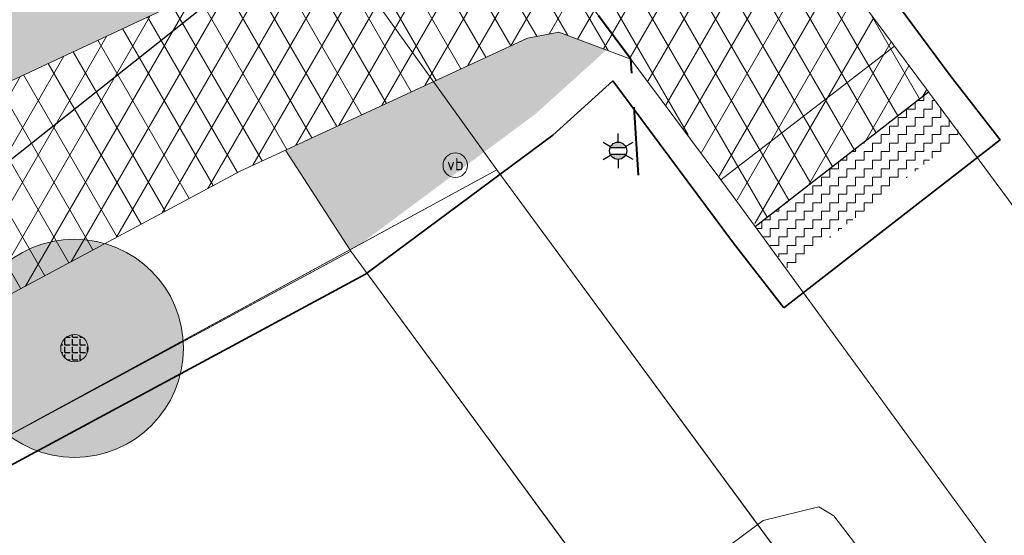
# Model space of a CAD drawing. Header units: millimetres. Extents: x 162876 to 168130, y 402614 to 405602.
# Tile 73 of 256: x 164793.9 to 164811.95, y 403542.03 to 403551.48. Entities that reach past the tile are written whole.
import ezdxf
from ezdxf import colors
from ezdxf.entities.mleader import LeaderData, LeaderLine
from ezdxf.enums import TextEntityAlignment as Align
from ezdxf.math import Vec2, Vec3

# ---------------------------------------------------------------- set-up
doc = ezdxf.new("R2010")
doc.units = ezdxf.units.MM
doc.linetypes.add('X-CA190022.004-UO-OPB_Opbreek_v0.1$0$DASHED2', pattern=[0.375, 0.25, -0.125])
for name, color, linetype, lineweight in [('X-CA190022.004-UO-BGT_Ondergrond$0$GE_201_SHDHek_Lijn_GEM', 253, 'X-CA190022.004-UO-BGT_Ondergrond$0$Hekwerk', 9), ('X-CA190022.004-UO-BGT_Ondergrond$0$GE_203_VGOHaag_Lijn_GEM', 253, 'X-CA190022.004-UO-BGT_Ondergrond$0$Heg', 9), ('X-CA190022.004-UO-BGT_Ondergrond$0$GE_314_WGDRijbaanLokaleweg_Vlak_GEM', 253, 'Continuous', 9), ('X-CA190022.004-UO-BGT_Ondergrond$0$GE_315_WGDRijbaanLokalewegverkeersdrempel_GEM', 253, 'Continuous', 9), ('X-CA190022.004-UO-BGT_Ondergrond$0$GE_316_WGDFietspad_Vlak_GEM', 253, 'Continuous', 9), ('X-CA190022.004-UO-BGT_Ondergrond$0$GE_367_OWGBerm_groenvoorziening_grasenk_GEM', 253, 'Continuous', 9), ('X-CA190022.004-UO-BGT_Ondergrond$0$GE_401_OTDErf_Vlak_GEM', 253, 'Continuous', 9), ('X-CA190022.004-UO-BGT_Ondergrond$0$GE_523_WTDGreppel_drogesloot_Vlak_GEM', 253, 'Continuous', 9), ('X-CA190022.004-UO-BGT_Ondergrond$0$GE_814_BRDVerkeersbord_Punt_GEM', 7, 'Continuous', 25), ('X-CA190022.004-UO-BGT_Ondergrond$0$GE_861_PALLichtmast_Punt_GEM', 202, 'Continuous', 25), ('X-CA190022.004-UO-DWM_Beplanting_v0.1$0$B-WE-GR-BOOM-S AFKOMSTIG UIT BGT', 252, 'Continuous', 0), ('X-CA190022.004-UO-GZM_Werkgrens$0$N-WE-KG-GRENS_SYSTEEMGRENS-G', 7, 'X-CA190022.004-UO-GZM_Werkgrens$0$KG-OG', 35), ('X-CA190022.004-UO-KAD_Percelen$0$B-WE-KG-GRENS_PERCEEL-GV', 150, 'Continuous', 9), ('X-CA190022.004-UO-OPB_Opbreek_v0.1$0$N-WE-KL-GRENS SCHEIDING ASFALT VLAKKEN-G', 7, 'X-CA190022.004-UO-OPB_Opbreek_v0.1$0$DASHED2', 40), ('X-CA190022.004-UO-OPB_Opbreek_v0.1$0$V-WE-VH-VERHARDING_ASFALT-A-200', 252, 'Continuous', 18), ('X-CA190022.004-UO-OPB_Opbreek_v0.1$0$V-WE-VH-VERHARDING_ASFALT_ZAAGSNEDE-G', 1, 'X-CA190022.004-UO-OPB_Opbreek_v0.1$0$VH-ZAAGSNEDE', 25), ('X-CA190022.004-UO-OPB_Opbreek_v0.1$0$X-XX-AL-T25- LEADER ASFALT', 7, 'Continuous', 25)]:
    doc.layers.add(name, color=color, linetype=linetype, lineweight=lineweight)
doc.layers.add('X-CA190022.004-UO-DWM_Beplanting_v0.1$0$B-WE-GR-BOOM-S AFKOMSTIG UIT BOMENBESTAND GEMEENTE', color=252, linetype='Continuous')
doc.layers.add('X-CA190022.004-UO-OPB_Opbreek_v0.1$0$V-WE-GR-GRAS-V', color=7, linetype='Continuous', lineweight=18, true_color=0x67a552, transparency=0.5)
doc.layers.add('X-CA190022.004-UO-OPB_Opbreek_v0.1$0$V-WE-VH-VERHARDING_ASFALT-A-200 ROOD', color=1, linetype='Continuous', lineweight=18, transparency=0.5)
doc.layers.add('X-CA190022.004-UO-OPB_Opbreek_v0.1$0$V-WE-VH-VERHARDING_ASFALT-A-FREESVAK', color=252, linetype='Continuous', lineweight=18, transparency=0.5)
doc.styles.add('X-CA190022.004-UO-BGT_Ondergrond$0$NLCS-ISO', font='NLCS-ISO.ttf')
doc.styles.add('X-CA190022.004-UO-OPB_Opbreek_v0.1$0$NLCS-ISO-M200-T25', font='NLCS-ISO.ttf', dxfattribs={"height": 0.5})
doc.linetypes.add('X-CA190022.004-UO-BGT_Ondergrond$0$Heg', pattern='A,5,-1.5,[2,dgnlstyle-meierijstad.shx,S=0.007936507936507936,R=45,X=0,Y=0],-1.5', length=8)
doc.linetypes.add('X-CA190022.004-UO-BGT_Ondergrond$0$Hekwerk', pattern='A,5,-1.5,[2,dgnlstyle-Veghel.shx,S=0.007936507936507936,R=0,X=0,Y=0],-1.5', length=8)
doc.linetypes.add('X-CA190022.004-UO-GZM_Werkgrens$0$KG-OG', pattern='A,5.5,-1.5,[2,NLCS.SHX,S=0.5,R=0,X=0,Y=0],-1.5', length=8.5)
doc.linetypes.add('X-CA190022.004-UO-OPB_Opbreek_v0.1$0$VH-ZAAGSNEDE', pattern='A,1e-05,-2.54,[181,NLCS.SHX,S=2.54,R=0,X=-2.54,Y=0],-5.08,[181,NLCS.SHX,S=2.54,R=180,X=2.54,Y=0],-2.54', length=10.16001)
pattern_1 = [(59.99999999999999, (0, 0), (-0.4330127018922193, 0.2500000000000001), []), (120, (0, 0), (-0.4330127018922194, -0.2499999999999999), [])]
pattern_2 = [(0, (0, 0), (0.15625, 0.15625), [0.15625, -0.15625]), (90, (0.15625, 0), (-0.15625, 0.15625), [0.15625, -0.15625])]

# ---------------------------------------------------------------- blocks, each defined once
blk = doc.blocks.new('X-CA190022.004-UO-BGT_Ondergrond$0$SIE-WEG_PAAL_VERKEERSBORD-SO')
at = {"linetype": 'ByBlock', "lineweight": 18}
blk.add_circle((0, 0), 1.5, dxfattribs=at)
at = {"linetype": 'ByBlock', "lineweight": 18, "style": 'X-CA190022.004-UO-BGT_Ondergrond$0$NLCS-ISO'}
blk.add_text('vb', height=1.5, dxfattribs=at).set_placement((0, 0.1317113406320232), align=Align.MIDDLE_CENTER)
blk = doc.blocks.new('X-CA190022.004-UO-BGT_Ondergrond$0$IMGEOVerkeersbord')
at = {"xscale": 5, "yscale": 5, "zscale": 5}
blk.add_blockref('X-CA190022.004-UO-BGT_Ondergrond$0$SIE-WEG_PAAL_VERKEERSBORD-SO', (0, 0), dxfattribs=at)
blk = doc.blocks.new('X-CA190022.004-UO-BGT_Ondergrond$0$N-SIE-WEG_LICHTMAST-SO')
h = blk.add_hatch(color=256)
h.paths.add_polyline_path([(1.162672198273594, 0.5, 0.6585046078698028), (-1.162672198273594, 0.5)])
h.paths.add_polyline_path([(-1.162672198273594, -0.5, 0.6585046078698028), (1.162672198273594, -0.5)])
at = {"flags": 128}
for points in [[(8.349587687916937e-10, 1.265625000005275), (1.669846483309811e-09, 2.53125000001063)], [(-2.192125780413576, 1.265625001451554), (-1.096064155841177, 0.6328125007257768)], [(-1.162672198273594, 0.5), (1.162672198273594, 0.5)], [(1.096064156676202, 0.6328124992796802), (2.192125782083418, 1.26562499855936)], [(-2.192125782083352, -1.26562499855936), (-1.096064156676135, -0.6328124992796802)], [(-1.162672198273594, -0.5), (1.162672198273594, -0.5)], [(-8.349587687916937e-10, -1.265625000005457), (-1.669775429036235e-09, -2.53125000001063)], [(2.192125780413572, -1.265625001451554), (1.096064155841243, -0.6328125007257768)]]:
    blk.add_lwpolyline(points, dxfattribs=at)
at = {"ltscale": 0.5}
blk.add_circle((0, 0), 1.265625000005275, dxfattribs=at)
at = {"style": 'X-CA190022.004-UO-BGT_Ondergrond$0$NLCS-ISO'}
blk.add_attdef('TYPE', text='', height=1.8, dxfattribs=at).set_placement((1.669846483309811e-09, 2.53125000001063), align=Align.BOTTOM_CENTER)
blk = doc.blocks.new('X-CA190022.004-UO-BGT_Ondergrond$0$IMGEOLichtmastpaal')
at = {"xscale": 5, "yscale": 5, "zscale": 5}
blk.add_blockref('X-CA190022.004-UO-BGT_Ondergrond$0$N-SIE-WEG_LICHTMAST-SO', (0.04198259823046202, 6.388564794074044), dxfattribs=at)
blk = doc.blocks.new('X-CA190022.004-UO-DWM_Beplanting_v0.1$0$SGR-BOOM_01-SO')
at = {"linetype": 'ByBlock', "lineweight": 18}
h = blk.add_hatch(color=0, dxfattribs=at)
h.dxf.hatch_style = 1
edge = h.paths.add_edge_path()
edge.add_arc((0, 0), 0.25, 0, 360)
at = {"color": 0, "linetype": 'ByBlock', "lineweight": 18}
for radius in [2, 0.25]:
    blk.add_circle((0, 0), radius, dxfattribs=at)
blk = doc.blocks.new('X-CA190022.004-UO-DWM_Beplanting_v0.1$0$IMGEOBoom')
at = {"transparency": 33554457}
h = blk.add_hatch(color=256, dxfattribs=at)
h.dxf.hatch_style = 1
edge = h.paths.add_edge_path()
edge.add_arc((0, 0), 100, 0, 360)
edge = h.paths.add_edge_path(flags=17)
edge.add_arc((0, 0), 12.5, 0, 360)
h = blk.add_hatch()
h.set_pattern_fill('ANGLE', color=256)
h.set_pattern_definition([(0, (0, 0), (0, 6.985), [5.08, -1.905]), (90, (0, 0), (-6.985, 4.277078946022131e-16), [5.08, -1.905])])
edge = h.paths.add_edge_path(flags=17)
edge.add_arc((0, 0), 12.5, 0, 360)
at = {"xscale": 50, "yscale": 50, "zscale": 50}
blk.add_blockref('X-CA190022.004-UO-DWM_Beplanting_v0.1$0$SGR-BOOM_01-SO', (0, 0), dxfattribs=at)

msp = doc.modelspace()

# ---------------------------------------------------------------- hatches: boundary and pattern name
at = {"layer": 'X-CA190022.004-UO-OPB_Opbreek_v0.1$0$V-WE-GR-GRAS-V'}
h = msp.add_hatch(color=256, dxfattribs=at)
h.dxf.hatch_style = 1
edge = h.paths.add_edge_path()
edge.add_arc((164505.8426980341, 403431.1227102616), 4.943851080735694, 251.5287288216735, 251.5856336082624)
edge.add_arc((164505.0456218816, 403430.9230158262), 4.555641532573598, 224.8878917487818, 260.3377058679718, ccw=False)
edge.add_line((164501.818, 403427.708), (164499.729, 403430.051))
edge.add_line((164499.729, 403430.051), (164481.5250943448, 403451.8183174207))
edge.add_line((164481.5250943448, 403451.8183174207), (164484.4066373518, 403450.0560375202))
edge.add_line((164484.4066373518, 403450.0560375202), (164490.2589740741, 403451.6978718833))
edge.add_line((164490.2589740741, 403451.6978718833), (164493.5812218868, 403449.9599301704))
edge.add_line((164493.5812218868, 403449.9599301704), (164487.2923554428, 403448.063181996))
edge.add_line((164487.2923554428, 403448.063181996), (164492.318685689, 403444.6129996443))
edge.add_arc((164489.1440914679, 403439.400251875), 6.103342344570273, 21.62909080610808, 58.658338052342, ccw=False)
edge.add_line((164494.8176941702, 403441.6499229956), (164502.6307870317, 403436.471693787))
edge.add_line((164502.6307870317, 403436.471693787), (164500.2157422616, 403435.3093909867))
edge.add_line((164500.2157422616, 403435.3093909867), (164503.5269943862, 403427.5190505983))
edge.add_line((164503.5269943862, 403427.5190505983), (164504.2763420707, 403426.433553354))
edge = h.paths.add_edge_path()
edge.add_arc((164775.8785151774, 403524.6864760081), 29.17196898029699, 86.13737910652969, 99.10225942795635)
edge.add_arc((164730.5535814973, 403735.0610982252), 186.0778600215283, 280.4988221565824, 282.6373555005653, ccw=False)
edge.add_line((164764.4598168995, 403552.0984321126), (164760.8591567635, 403550.4241086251))
edge.add_line((164760.8591567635, 403550.4241086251), (164754.5013390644, 403547.3472183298))
edge.add_line((164754.5013390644, 403547.3472183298), (164747.6897429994, 403544.155117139))
edge.add_line((164747.6897429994, 403544.155117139), (164708.5545934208, 403525.1313110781))
edge.add_line((164708.5545934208, 403525.1313110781), (164686.4340210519, 403514.9140467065))
edge.add_line((164686.4340210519, 403514.9140467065), (164675.3678208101, 403509.4156890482))
edge.add_line((164675.3678208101, 403509.4156890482), (164663.7409939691, 403503.8075843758))
edge.add_line((164663.7409939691, 403503.8075843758), (164644.5437300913, 403494.6203178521))
edge.add_line((164644.5437300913, 403494.6203178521), (164639.7069456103, 403492.2711556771))
edge.add_line((164639.7069456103, 403492.2711556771), (164638.4072295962, 403491.6710969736))
edge.add_arc((164629.6358682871, 403511.3975154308), 21.58861654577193, 270.7768165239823, 293.9723456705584, ccw=False)
edge.add_line((164629.9285579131, 403489.8108830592), (164627.4958349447, 403488.6599801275))
edge.add_line((164627.4958349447, 403488.6599801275), (164619.253583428, 403484.76063811))
edge.add_arc((164629.620384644, 403511.308320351), 28.49999999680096, 248.6694834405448, 260.4837277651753)
edge.add_line((164624.9085449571, 403483.2005177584), (164625.59, 403483.48))
edge.add_line((164625.59, 403483.48), (164629.22, 403485.06))
edge.add_line((164629.22, 403485.06), (164763.542, 403549.392))
edge.add_line((164763.542, 403549.392), (164768.875, 403551.946))
edge.add_arc((164777.004390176, 403528.5786113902), 24.74109607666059, 107.21757383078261, 109.18251386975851, ccw=False)
edge.add_arc((164772.3658725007, 403536.6462651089), 15.79460390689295, 71.10774437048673, 99.78704541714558, ccw=False)
edge.add_line((164777.48, 403551.59), (164785.18, 403548.901))
edge.add_line((164785.18, 403548.901), (164787.88, 403548.37))
edge.add_line((164787.88, 403548.37), (164790.83, 403549))
edge.add_line((164790.83, 403549), (164797.385, 403552.065))
edge.add_line((164797.385, 403552.065), (164798.83, 403552.74))
edge.add_line((164798.83, 403552.74), (164801.326, 403554.448))
edge.add_line((164801.326, 403554.448), (164801.464, 403555.641))
edge.add_line((164801.464, 403555.641), (164800.7765684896, 403556.5646505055))
edge.add_line((164800.7765684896, 403556.5646505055), (164790.5586929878, 403555.209186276))
edge.add_line((164790.5586929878, 403555.209186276), (164789.5523664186, 403554.8057927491))
edge.add_line((164789.5523664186, 403554.8057927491), (164786.0441621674, 403553.8321483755))
edge.add_line((164786.0441621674, 403553.8321483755), (164780.9077998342, 403553.4958264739))
edge.add_line((164780.9077998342, 403553.4958264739), (164777.8436673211, 403553.7921790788))
h = msp.add_hatch(color=256, dxfattribs=at)
h.dxf.hatch_style = 1
h.paths.add_polyline_path([(164803.3537965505, 403549.7531662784), (164804.6547587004, 403550.9252106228), (164803.782, 403551.252), (164803.21, 403551.146), (164798.777, 403549.092), (164799.9538928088, 403547.2635777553), (164800.1506924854, 403547.3706575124)])
h.paths.add_polyline_path([(164805.1008736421, 403550.7581706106), (164805.6386553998, 403550.0345237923), (164805.6414996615, 403550.0357648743), (164805.104, 403550.757)])
at = {"layer": 'X-CA190022.004-UO-OPB_Opbreek_v0.1$0$V-WE-VH-VERHARDING_ASFALT-A-200 ROOD'}
h = msp.add_hatch(dxfattribs=at)
h.set_pattern_fill('AVH-ASFALT', color=256, scale=0.5, pattern_type=2)
h.set_pattern_definition(pattern_1)
edge = h.paths.add_edge_path()
edge.add_line((164801.464, 403555.641), (164801.326, 403554.448))
edge.add_line((164801.326, 403554.448), (164798.83, 403552.74))
edge.add_line((164798.83, 403552.74), (164790.83, 403549))
edge.add_line((164790.83, 403549), (164787.88, 403548.37))
edge.add_line((164787.88, 403548.37), (164787.8314178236, 403544.9200237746))
edge.add_line((164787.8314178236, 403544.9200237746), (164788.768, 403544.94))
edge.add_arc((164787.0988421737, 403559.3679565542), 14.52418735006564, 276.5991625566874, 297.2008067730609)
edge.add_line((164793.738, 403546.45), (164797.942, 403548.705))
edge.add_line((164797.942, 403548.705), (164798.777, 403549.092))
edge.add_line((164798.777, 403549.092), (164803.21, 403551.146))
edge.add_line((164803.21, 403551.146), (164803.782, 403551.252))
edge.add_line((164803.782, 403551.252), (164805.104, 403550.757))
edge.add_line((164805.104, 403550.757), (164801.464, 403555.641))
at = {"layer": 'X-CA190022.004-UO-OPB_Opbreek_v0.1$0$V-WE-VH-VERHARDING_ASFALT-A-FREESVAK', "ltscale": 0.2}
h = msp.add_hatch(dxfattribs=at)
h.set_pattern_fill('AVH-ASFALT_FREESVAK', color=256, scale=0.1, pattern_type=2)
h.set_pattern_definition(pattern_2)
h.paths.add_polyline_path([(164807.381, 403547.69), (164807.6879186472, 403547.2952837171), (164810.8619186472, 403549.7632837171), (164810.555, 403550.158)])
h = msp.add_hatch(dxfattribs=at)
h.set_pattern_fill('AVH-ASFALT_FREESVAK', color=256, scale=0.1, pattern_type=2)
h.set_pattern_definition(pattern_2)
h.paths.add_polyline_path([(164811.1688372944, 403549.3685674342), (164810.8619186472, 403549.7632837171), (164807.6879186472, 403547.2952837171), (164807.9948372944, 403546.9005674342)])

# ---------------------------------------------------------------- linework, layer by layer
at = {"layer": 'X-CA190022.004-UO-OPB_Opbreek_v0.1$0$V-WE-VH-VERHARDING_ASFALT_ZAAGSNEDE-G', "ltscale": 0.02, "flags": 128}
msp.add_lwpolyline([(164807.381, 403547.69), (164810.555, 403550.158)], dxfattribs=at)

# ---------------------------------------------------------------- next in the draw order: leaders
at = {"layer": 'X-CA190022.004-UO-OPB_Opbreek_v0.1$0$X-XX-AL-T25- LEADER ASFALT'}
ml = msp.add_multileader_mtext('Standard', dxfattribs=at)
ml.set_content('\\A1;Wegvak 2.8; Fietspad Dorshout.\\PTotaal teervrij, gem. dikte 156mm\\POpbreken asfalt 156mm:  ^I248.0m{\\H0.7x;\\S2^ ;\\H1.42857x;\\PZaagsnede 156mm:^I^I7.0m }', color=256, style='X-CA190022.004-UO-OPB_Opbreek_v0.1$0$NLCS-ISO-M200-T25')
ml.set_leader_properties(color=256, linetype='ByLayer', lineweight=-1)
ml.build(insert=Vec2(0, 0))
ml.multileader.update_dxf_attribs({"text_left_attachment_type": 5, "text_right_attachment_type": 5, "dogleg_length": 0.5, "arrow_head_size": 0.5})
ctx = ml.context
ctx.base_point, ctx.char_height, ctx.arrow_head_size, ctx.landing_gap_size, ctx.plane_origin, ctx.plane_x_axis, ctx.plane_y_axis = Vec3(164822.7302426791, 403544.4935441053), 0.5, 0.5, 0.18, Vec3(164743.62101104, 403564.0222821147), Vec3(0.9211174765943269, 0.3892847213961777), Vec3(-0.3892847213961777, 0.9211174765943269)
ctx.left_attachment, ctx.right_attachment = 5, 5
notes = []
notes.append((ctx, [(0, (1, 1, 0), (164822.2696839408, 403544.2989017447), (0.9211174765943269, 0.3892847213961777), 0.4999999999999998, [(1, [(164791.536346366, 403547.1654795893), (164813.6273494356, 403564.7551903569)], 0, [])])]))
ctx.mtext.insert, ctx.mtext.text_direction, ctx.mtext.rotation, ctx.mtext.width, ctx.mtext.flow_direction = Vec3(164821.6697972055, 403547.4651348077), Vec3(0.9211174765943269, 0.3892847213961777), 0.3998549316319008, 10.46490094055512, 5
ctx.mtext.has_bg_fill, ctx.mtext.bg_color, ctx.mtext.bg_scale_factor, ctx.mtext.bg_transparency, ctx.mtext.use_window_bg_color = 1, -1027028792, 1.5, 0, 1
for ctx, leaders in notes:
    for number, flags, end, landing, length, lines in leaders:
        leader = LeaderData()
        leader.index, (leader.has_last_leader_line, leader.has_dogleg_vector, leader.attachment_direction) = number, flags
        leader.last_leader_point, leader.dogleg_vector, leader.dogleg_length = Vec3(end), Vec3(landing), length
        for number, points, colour, breaks in lines:
            line = LeaderLine()
            line.index, line.vertices, line.color, line.breaks = number, Vec3.list(points), colors.encode_raw_color(colour), breaks
            leader.lines.append(line)
        ctx.leaders.append(leader)

# ---------------------------------------------------------------- next in the draw order: hatches: boundary and pattern name
at = {"layer": 'X-CA190022.004-UO-OPB_Opbreek_v0.1$0$V-WE-VH-VERHARDING_ASFALT-A-200'}
h = msp.add_hatch(dxfattribs=at)
h.set_pattern_fill('AVH-ASFALT', color=256, scale=0.5, pattern_type=2)
h.set_pattern_definition(pattern_1)
h.paths.add_polyline_path([(164807.8019782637, 403553.8659862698), (164804.392, 403551.712), (164807.4038309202, 403547.707752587), (164810.5550000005, 403550.1579999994)])

# ---------------------------------------------------------------- next in the draw order: linework, layer by layer
at = {"layer": 'X-CA190022.004-UO-BGT_Ondergrond$0$GE_201_SHDHek_Lijn_GEM'}
msp.add_line((164799.971, 403547.237), (164793.081, 403543.524), dxfattribs=at)
at = {"layer": 'X-CA190022.004-UO-BGT_Ondergrond$0$GE_203_VGOHaag_Lijn_GEM'}
msp.add_line((164799.971, 403547.237), (164805.156, 403540.1660000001), dxfattribs=at)
at = {"layer": 'X-CA190022.004-UO-BGT_Ondergrond$0$GE_314_WGDRijbaanLokaleweg_Vlak_GEM', "flags": 128}
msp.add_lwpolyline([(164834.55, 403510.4100000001), (164808.003, 403546.836), (164807.381, 403547.69), (164810.555, 403550.158), (164811.257, 403549.212), (164839.612, 403510.857)], dxfattribs=at)
at = {"layer": 'X-CA190022.004-UO-BGT_Ondergrond$0$GE_315_WGDRijbaanLokalewegverkeersdrempel_GEM', "flags": 128}
for points in [[(164808.24, 403553.281), (164809.934, 403550.997), (164806.751, 403548.547), (164805.104, 403550.757), (164804.392, 403551.712), (164807.802, 403553.866), (164808.24, 403553.281)], [(164810.555, 403550.158), (164807.381, 403547.69), (164806.98, 403548.24), (164806.751, 403548.547), (164809.934, 403550.997), (164810.555, 403550.158)]]:
    msp.add_lwpolyline(points, dxfattribs=at)
at = {"layer": 'X-CA190022.004-UO-BGT_Ondergrond$0$GE_316_WGDFietspad_Vlak_GEM', "flags": 128}
msp.add_lwpolyline([(164777.48, 403551.5900000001), (164785.18, 403548.901), (164787.88, 403548.37), (164790.83, 403549), (164797.385, 403552.065), (164798.83, 403552.74), (164801.326, 403554.448), (164801.464, 403555.641), (164802.021, 403554.894), (164804.392, 403551.712), (164805.104, 403550.757), (164803.782, 403551.252), (164803.21, 403551.146), (164798.777, 403549.092), (164797.942, 403548.705), (164793.738, 403546.45)], dxfattribs=at)
at = {"layer": 'X-CA190022.004-UO-BGT_Ondergrond$0$GE_367_OWGBerm_groenvoorziening_grasenk_GEM', "flags": 128}
for points in [[(164791.246, 403569.777), (164799.013, 403558.998), (164799.138, 403558.825), (164799.789, 403557.922), (164800.46, 403556.99), (164801.464, 403555.641), (164801.326, 403554.448), (164798.83, 403552.74), (164797.385, 403552.065), (164790.83, 403549)], [(164839.612, 403510.857), (164811.257, 403549.212), (164810.555, 403550.158), (164809.934, 403550.997), (164808.24, 403553.281), (164808.297, 403554.21), (164810.26, 403555.972), (164811.274, 403557.307), (164812.075, 403556.422), (164814.494, 403553.261), (164816.43, 403550.653), (164815.615, 403550.561)], [(164858.048, 403489.835), (164851.832, 403492), (164850.551, 403493.02), (164845.955, 403496.2910000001), (164839.854, 403501.586), (164835.589, 403506.33), (164829.767, 403513.937), (164824.074, 403521.961), (164813.048, 403536.862), (164808.822, 403542.3890000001), (164808.549, 403542.553), (164807.529, 403542.301), (164806.745, 403541.721), (164806.434, 403541.103), (164805.156, 403540.1660000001), (164799.971, 403547.237), (164798.777, 403549.092), (164803.21, 403551.146), (164803.782, 403551.252), (164805.104, 403550.757), (164806.751, 403548.547), (164806.98, 403548.24), (164807.381, 403547.69), (164808.003, 403546.836)], [(164793.738, 403546.45), (164797.942, 403548.705), (164798.777, 403549.092), (164799.971, 403547.237), (164793.081, 403543.524), (164789.839, 403542.8780000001), (164787.928, 403542.792), (164776.394, 403545.354), (164774.138, 403545.724), (164771.263, 403545.786), (164766.236, 403544.544), (164683.071, 403504.746), (164620.047, 403474.794)], [(164808.003, 403546.836), (164834.55, 403510.4100000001)]]:
    msp.add_lwpolyline(points, dxfattribs=at)
at = {"layer": 'X-CA190022.004-UO-BGT_Ondergrond$0$GE_401_OTDErf_Vlak_GEM', "flags": 128}
msp.add_lwpolyline([(164793.081, 403543.524), (164799.971, 403547.237), (164805.156, 403540.1660000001), (164806.434, 403541.103), (164827.881, 403511.643), (164834.892, 403502.714), (164839.324, 403497.819), (164843.689, 403493.586), (164847.328, 403490.874), (164850.635, 403489.088), (164851.906, 403489.103), (164852.488, 403488.938), (164852.962, 403489.209), (164853.346, 403489.845), (164853.202, 403490.428), (164852.477, 403491.486), (164851.832, 403492), (164858.048, 403489.835), (164858.863, 403482.515), (164859.593, 403475.949), (164860.686, 403466.129)], dxfattribs=at)
at = {"layer": 'X-CA190022.004-UO-BGT_Ondergrond$0$GE_523_WTDGreppel_drogesloot_Vlak_GEM', "flags": 128}
msp.add_lwpolyline([(164834.892, 403502.714), (164827.881, 403511.643), (164806.434, 403541.103), (164806.745, 403541.721), (164807.529, 403542.301), (164808.549, 403542.553), (164808.822, 403542.3890000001), (164813.048, 403536.862)], dxfattribs=at)
at = {"layer": 'X-CA190022.004-UO-GZM_Werkgrens$0$N-WE-KG-GRENS_SYSTEEMGRENS-G', "ltscale": 0.2, "flags": 128}
msp.add_lwpolyline([(164202.4471839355, 403276.2612616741, -0.007014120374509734), (164204.6842424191, 403278.1944806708), (164207.7316017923, 403280.6309342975), (164216.350955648, 403287.4712219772), (164219.0035534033, 403289.434108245), (164219.3746627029, 403289.7286192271), (164237.1836765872, 403303.1852059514), (164244.5865004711, 403308.605291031), (164248.7299054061, 403311.6378046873), (164253.9774847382, 403315.3666892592), (164261.1754745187, 403320.480446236), (164269.6822113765, 403326.3244647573), (164277.4779943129, 403331.5382684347), (164300.138869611, 403346.1530355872), (164322.9639978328, 403359.9259594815), (164334.0727303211, 403366.2923093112), (164351.6652632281, 403375.7974689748), (164373.7421382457, 403387.5498352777), (164399.9497431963, 403400.4638723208), (164429.2801321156, 403414.7433017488), (164430.1235736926, 403415.1409833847), (164430.9478262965, 403415.506283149), (164431.7770699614, 403415.8458020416), (164432.615246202, 403416.1613381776), (164433.4616619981, 403416.4526584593), (164434.3156183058, 403416.7195497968), (164435.1764106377, 403416.9618192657), (164436.0433296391, 403417.1792942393), (164436.3055164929, 403417.2587681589, -0.09982065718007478), (164451.9815185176, 403417.1790174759, 0.1310872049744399), (164471.5299883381, 403420.9480569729), (164482.532673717, 403426.2434413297), (164490.6930660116, 403418.7998493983), (164492.5861501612, 403419.7065134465), (164495.4035730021, 403416.5299918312, -0.01010042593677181), (164498.0738503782, 403413.5363083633), (164499.3853029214, 403412.0048366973), (164502.2759065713, 403408.6525450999), (164509.274412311, 403412.9480533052), (164511.7682141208, 403416.4610208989), (164509.1861236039, 403420.2014103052, -0.1750361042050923), (164509.3210798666, 403422.1351258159, -0.1801291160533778), (164510.5166693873, 403423.4312866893), (164518.8245311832, 403427.3151248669), (164545.0302416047, 403439.9269191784), (164571.6953268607, 403452.7535489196), (164577.9552917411, 403456.0641072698), (164591.4716804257, 403464.141949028), (164595.4462846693, 403466.1591353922), (164599.4311747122, 403468.181541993), (164600.8539115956, 403468.8630628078), (164605.9399590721, 403471.2415379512), (164622.0164705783, 403477.7583811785), (164627.272938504, 403479.8886915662), (164631.9472826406, 403481.9048786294), (164633.2674407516, 403482.5385622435, 0.08477773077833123), (164642.6089981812, 403485.3796505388), (164759.3320802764, 403541.3864717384), (164770.9742443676, 403544.8150730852), (164773.2724307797, 403545.3968587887), (164787.8865800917, 403542.289629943), (164789.8994408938, 403542.3802139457), (164793.2522167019, 403543.0482871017), (164800.2402211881, 403546.8141014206), (164803.6710322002, 403549.3659814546), (164804.7740494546, 403550.3596960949), (164806.982937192, 403547.3873851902), (164807.9070396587, 403546.1989325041), (164811.8704722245, 403549.2807697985), (164810.9532731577, 403550.4603442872), (164809.5116547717, 403552.4057701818), (164808.342669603, 403553.5746866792), (164810.0239640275, 403555.0893745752), (164807.82693957, 403558.0124714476), (164809.8344029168, 403559.5158162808, 0.08719858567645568), (164816.7069141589, 403566.8332066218, -0.1361886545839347), (164825.1509550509, 403574.2389801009), (164897.951587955, 403609.3404576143), (164931.0926747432, 403625.3204994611), (165054.7836542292, 403684.9604895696), (165123.1554235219, 403717.9264497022), (165148.5663854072, 403730.0329638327), (165175.6541256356, 403740.4784873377), (165188.1464371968, 403744.8235939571), (165187.6324323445, 403748.0918636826), (165185.2580450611, 403754.9315992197), (165180.037890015, 403753.6894865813, 0.02784581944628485), (165177.0513383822, 403752.4655620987), (165119.6977294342, 403725.1406508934), (165051.3091062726, 403692.1665645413), (164927.6180512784, 403632.5265380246), (164894.4771003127, 403616.5465616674), (164821.6764674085, 403581.445084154, 0.1361886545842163), (164810.015649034, 403571.2180636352, -0.08719858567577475), (164805.0390029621, 403565.919263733), (164803.0203514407, 403564.4075403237), (164799.415410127, 403569.2038422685), (164798.6149812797, 403568.6044188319), (164797.8152444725, 403568.0055136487), (164797.2158194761, 403568.8059445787), (164793.3705278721, 403565.9262908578), (164793.9699528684, 403565.1258599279), (164792.3761302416, 403563.932281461), (164795.8845084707, 403559.0636660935, -0.2015476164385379), (164780.0971775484, 403554.0570161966, 0.07565561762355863), (164771.1691888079, 403553.9823458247, -0.009754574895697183), (164764.0749090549, 403552.5358596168), (164754.2863395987, 403547.7986438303), (164747.4743492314, 403544.6063578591), (164708.340445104, 403525.5831572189), (164686.2179063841, 403515.3649846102), (164675.1479613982, 403509.8647663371), (164663.5244613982, 403504.2582663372), (164644.326586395, 403495.0707073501), (164639.4929121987, 403492.7230557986), (164638.2008723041, 403492.1265410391, -0.2018182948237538), (164621.8461223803, 403491.8003317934, 0.2094978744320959), (164598.5804137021, 403490.9733350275), (164556.1572466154, 403470.5661522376), (164536.2994594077, 403461.0079530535), (164516.3183906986, 403451.407959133), (164508.2317351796, 403447.5121291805), (164500.1867564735, 403443.6421835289), (164497.2033634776, 403443.0084814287), (164495.0902549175, 403442.27400261, 0.1307944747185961), (164492.913084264, 403444.8114515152), (164488.4347408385, 403447.8854838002), (164494.8986629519, 403449.8350294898), (164490.3149407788, 403452.2328764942), (164484.4843242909, 403450.5971355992, -0.07642678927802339), (164479.7480917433, 403454.7225616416), (164478.7991556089, 403455.8572518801), (164474.9179570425, 403452.9617439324), (164457.3434499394, 403473.5656706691), (164451.2568614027, 403468.374000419), (164465.5190818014, 403451.6533184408, -0.484296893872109), (164464.8169442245, 403448.1132255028), (164461.4164168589, 403446.3937776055), (164463.8934237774, 403441.7698684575), (164464.9162194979, 403439.6136052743), (164433.0167582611, 403424.6830765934, 0.0516595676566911), (164425.3001219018, 403421.7033575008), (164396.430770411, 403407.6483830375), (164370.0935852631, 403394.670494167), (164347.8842103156, 403382.8475930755), (164330.1818090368, 403373.2830720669), (164318.9080065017, 403366.8221215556), (164295.9033911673, 403352.9408932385), (164273.0860170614, 403338.2251946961), (164265.1933658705, 403332.9466057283), (164256.5935764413, 403327.0386612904), (164249.3435457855, 403321.8879322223), (164244.0502837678, 403318.1265859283), (164239.8604985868, 403315.0601269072), (164232.4089702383, 403309.6043821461), (164214.4760118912, 403296.0541423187), (164201.2887743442, 403285.5887988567, 0.01213108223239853), (164197.4136132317, 403282.3572203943)], format="xyb", close=True, dxfattribs=at)
at = {"layer": 'X-CA190022.004-UO-KAD_Percelen$0$B-WE-KG-GRENS_PERCEEL-GV', "flags": 128}
for points in [[(165012.464, 403506.542), (164999.089, 403501.233), (164995.489, 403499.804), (164929.892, 403473.773), (164921.88, 403477.54), (164891.81, 403488.06), (164880.122, 403492.516), (164853.636, 403502.187), (164850.36, 403503.946), (164847.738, 403505.918), (164819.424, 403544.122), (164812.884, 403553.196), (164799.538, 403571.715), (164789.551, 403566.923), (164790.783, 403565.26), (164802.649, 403548.73), (164808.436, 403540.853), (164833.316, 403507.004), (164848.867, 403493.07), (164858.048, 403489.835), (164865.033, 403489.542), (164912.727, 403472.756), (164924.085, 403466.159)], [(164860.969, 403463.589), (164858.048, 403489.835), (164848.867, 403493.07), (164833.316, 403507.004), (164808.436, 403540.853), (164802.649, 403548.73), (164793.081, 403543.524), (164789.839, 403542.878), (164787.928, 403542.792), (164774.138, 403545.724), (164771.263, 403545.786), (164766.236, 403544.544), (164758.78, 403541.048), (164619.909, 403474.821)]]:
    msp.add_lwpolyline(points, dxfattribs=at)
msp.add_lwpolyline([(164615.905, 403478.304), (164503.089, 403421.185), (164504.937, 403419.149), (164510.499, 403421.842), (164619.909, 403474.821), (164758.78, 403541.048), (164766.236, 403544.544), (164771.263, 403545.786), (164774.138, 403545.724), (164787.928, 403542.792), (164789.839, 403542.878), (164793.081, 403543.524), (164802.649, 403548.73), (164790.783, 403565.26), (164770.057, 403555.749), (164772.136, 403553.829), (164662.782, 403501.158)], close=True, dxfattribs=at)
at = {"layer": 'X-CA190022.004-UO-OPB_Opbreek_v0.1$0$N-WE-KL-GRENS SCHEIDING ASFALT VLAKKEN-G', "ltscale": 5, "flags": 128}
msp.add_lwpolyline([(164805.2419279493, 403548.6312383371), (164805.104, 403550.757), (164801.464, 403555.641), (164799.6596020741, 403556.4579289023)], dxfattribs=at)

# ---------------------------------------------------------------- next in the draw order: block references
at = {"layer": 'X-CA190022.004-UO-BGT_Ondergrond$0$GE_814_BRDVerkeersbord_Punt_GEM', "xscale": 0.03, "yscale": 0.03, "zscale": 0.02}
msp.add_blockref('X-CA190022.004-UO-BGT_Ondergrond$0$IMGEOVerkeersbord', (164801.886, 403548.813), dxfattribs=at)
at = {"layer": 'X-CA190022.004-UO-BGT_Ondergrond$0$GE_861_PALLichtmast_Punt_GEM', "xscale": 0.025, "yscale": 0.025, "zscale": 0.025}
msp.add_blockref('X-CA190022.004-UO-BGT_Ondergrond$0$IMGEOLichtmastpaal', (164804.869, 403548.919), dxfattribs=at)
at = {"layer": 'X-CA190022.004-UO-DWM_Beplanting_v0.1$0$B-WE-GR-BOOM-S AFKOMSTIG UIT BGT', "xscale": 0.02, "yscale": 0.02, "zscale": 0.02}
msp.add_blockref('X-CA190022.004-UO-DWM_Beplanting_v0.1$0$IMGEOBoom', (164794.906, 403545.458), dxfattribs=at)
at = {"layer": 'X-CA190022.004-UO-DWM_Beplanting_v0.1$0$B-WE-GR-BOOM-S AFKOMSTIG UIT BOMENBESTAND GEMEENTE', "xscale": 0.02, "yscale": 0.02, "zscale": 0.02}
msp.add_blockref('X-CA190022.004-UO-DWM_Beplanting_v0.1$0$IMGEOBoom', (164794.906, 403545.458), dxfattribs=at)

doc.saveas('drawing.dxf')
